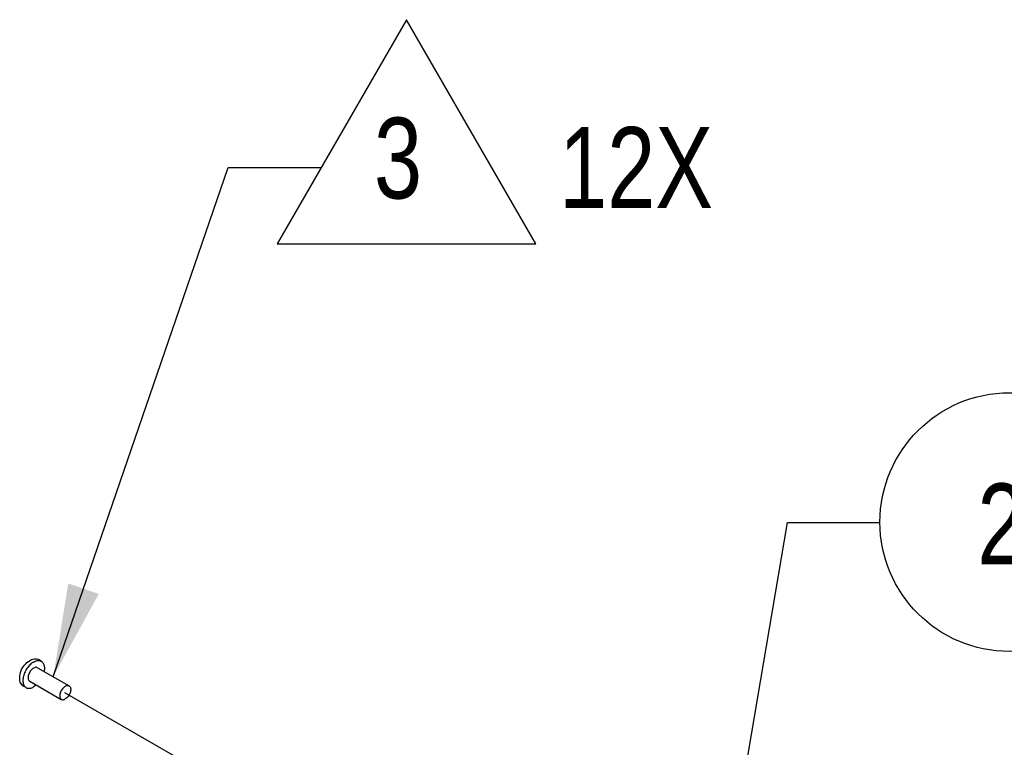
# Model space of a CAD drawing. Header units: inches. Extents: x 0 to 34, y 0 to 22.
# Tile 55 of 67: x 8.4 to 10.3, y 10.2 to 11.6. Entities that reach past the tile are written whole.
import ezdxf

# ---------------------------------------------------------------- set-up
doc = ezdxf.new("R2010")
doc.units = ezdxf.units.IN
doc.header["$LTSCALE"] = 1.87
doc.header["$MEASUREMENT"] = 0
doc.linetypes.add('CENTER', pattern=[0.6, 0.375, -0.075, 0.075, -0.075])
doc.layers.get('0').update_dxf_attribs({"linetype": 'CONTINUOUS'})
doc.layers.add('DEFAULT_1', color=7, linetype='CENTER')
doc.layers.add('DETAIL', color=7, linetype='CONTINUOUS')
doc.styles.get("Standard").update_dxf_attribs({"font": 'txt', "width": 0.8})

# ---------------------------------------------------------------- blocks, each defined once
blk = doc.blocks.new('TEXT_TRIANGLE_BL6', base_point=(9.1467, 10.9384))
at = {"layer": 'DETAIL', "color": 2, "linetype": 'CONTINUOUS'}
for p, q in [((9.1528, 11.5735), (8.9028, 11.1405)), ((9.4028, 11.1405), (9.1528, 11.5735)), ((8.4704, 10.3033), (8.8083, 11.288)), ((8.8083, 11.288), (8.9879, 11.288)), ((8.9028, 11.1405), (9.4028, 11.1405))]:
    blk.add_line(p, q, dxfattribs=at)
blk.add_solid([(8.4993, 10.4837), (8.4704, 10.3033), (8.5584, 10.4634)], dxfattribs=at)
at = {"layer": 'DETAIL', "color": 2, "linetype": 'CONTINUOUS', "width": 0.8}
for s, height, p in [('3', 0.1562, (9.0902, 11.2279)), ('12X', 0.15625, (9.448, 11.2096))]:
    blk.add_text(s, height=height, dxfattribs=at).set_placement(p)
blk = doc.blocks.new('BUBBLE_BL7', base_point=(10.3214, 10.2684))
at = {"layer": 'DETAIL', "color": 2, "linetype": 'CONTINUOUS'}
for p, q in [((9.7336, 9.6845), (9.8892, 10.6017)), ((9.8892, 10.6017), (10.0682, 10.6017))]:
    blk.add_line(p, q, dxfattribs=at)
blk.add_circle((10.3182, 10.6022), 0.25, dxfattribs=at)
blk.add_solid([(9.7329, 9.8672), (9.7336, 9.6845), (9.7945, 9.8568)], dxfattribs=at)
at = {"layer": 'DETAIL', "color": 2, "linetype": 'CONTINUOUS', "width": 0.8}
for s, height, p in [('2', 0.1562, (10.2564, 10.5206)), ('2X', 0.15625, (10.6593, 10.5206))]:
    blk.add_text(s, height=height, dxfattribs=at).set_placement(p)

msp = doc.modelspace()

# ---------------------------------------------------------------- linework, layer by layer
at = {"color": 2, "linetype": 'CONTINUOUS'}
for p, q in [((8.4223, 10.3328), (8.4255, 10.3349)), ((8.4255, 10.3349), (8.4263, 10.3353)), ((8.4263, 10.3354), (8.4284, 10.3364)), ((8.4284, 10.3364), (8.431, 10.3373)), ((8.431, 10.3373), (8.4335, 10.3378)), ((8.4335, 10.3378), (8.4359, 10.338)), ((8.4341, 10.3327), (8.4358, 10.3335)), ((8.4358, 10.3335), (8.4375, 10.334)), ((8.4359, 10.338), (8.4382, 10.3377)), ((8.4375, 10.334), (8.4392, 10.3344)), ((8.4382, 10.3377), (8.4403, 10.3371)), ((8.4392, 10.3344), (8.4408, 10.3346)), ((8.4403, 10.3371), (8.4418, 10.3364)), ((8.4408, 10.3346), (8.4423, 10.3347)), ((8.4471, 10.3333), (8.4418, 10.3364)), ((8.4423, 10.3347), (8.4438, 10.3345)), ((8.4438, 10.3345), (8.4452, 10.3341)), ((8.4452, 10.3341), (8.4465, 10.3336)), ((8.4465, 10.3336), (8.4471, 10.3333)), ((8.4471, 10.3333), (8.4477, 10.3329)), ((8.4077, 10.3134), (8.4092, 10.3171)), ((8.4092, 10.3171), (8.4109, 10.3203)), ((8.4109, 10.3203), (8.4128, 10.3232)), ((8.4128, 10.3232), (8.4148, 10.3259)), ((8.4148, 10.3259), (8.4172, 10.3285)), ((8.4171, 10.3152), (8.416, 10.3131)), ((8.4183, 10.3173), (8.4171, 10.3152)), ((8.4172, 10.3285), (8.4196, 10.3308)), ((8.4196, 10.3194), (8.4183, 10.3173)), ((8.4196, 10.3308), (8.4223, 10.3328)), ((8.421, 10.3213), (8.4196, 10.3194)), ((8.4225, 10.3232), (8.421, 10.3213)), ((8.4241, 10.325), (8.4225, 10.3232)), ((8.4257, 10.3266), (8.4241, 10.325)), ((8.4273, 10.3281), (8.4257, 10.3266)), ((8.4271, 10.3154), (8.4259, 10.3138)), ((8.4283, 10.3168), (8.4271, 10.3154)), ((8.429, 10.3295), (8.4273, 10.3281)), ((8.4297, 10.3181), (8.4283, 10.3168)), ((8.4307, 10.3308), (8.429, 10.3295)), ((8.431, 10.3192), (8.4297, 10.3181)), ((8.4324, 10.3318), (8.4307, 10.3308)), ((8.4324, 10.3201), (8.431, 10.3192)), ((8.4324, 10.3318), (8.4341, 10.3327)), ((8.4338, 10.3208), (8.4324, 10.3201)), ((8.4352, 10.3213), (8.4338, 10.3208)), ((8.4365, 10.3215), (8.4352, 10.3213)), ((8.4377, 10.3215), (8.4365, 10.3215)), ((8.4389, 10.3213), (8.4377, 10.3215)), ((8.4399, 10.3208), (8.4389, 10.3213)), ((8.4399, 10.3208), (8.501, 10.2856)), ((8.4477, 10.3329), (8.4488, 10.332)), ((8.4488, 10.332), (8.4498, 10.331)), ((8.4498, 10.331), (8.4507, 10.3298)), ((8.4507, 10.3298), (8.4515, 10.3285)), ((8.4515, 10.3285), (8.4521, 10.327)), ((8.4521, 10.327), (8.4526, 10.3253)), ((8.4526, 10.3253), (8.453, 10.3236)), ((8.453, 10.3157), (8.4526, 10.3135)), ((8.453, 10.3236), (8.4532, 10.3218)), ((8.4532, 10.3178), (8.453, 10.3157)), ((8.4532, 10.3218), (8.4532, 10.3198)), ((8.4532, 10.3198), (8.4532, 10.3178)), ((8.4055, 10.3003), (8.4058, 10.3052)), ((8.4055, 10.2993), (8.4055, 10.3003)), ((8.4055, 10.2985), (8.4055, 10.2993)), ((8.4058, 10.2957), (8.4055, 10.2985)), ((8.4058, 10.3052), (8.4065, 10.3092)), ((8.4065, 10.293), (8.4058, 10.2957)), ((8.4065, 10.3092), (8.4077, 10.3134)), ((8.4117, 10.2978), (8.4116, 10.2958)), ((8.4116, 10.2958), (8.4117, 10.2938)), ((8.4119, 10.2999), (8.4117, 10.2978)), ((8.4122, 10.302), (8.4119, 10.2999)), ((8.4127, 10.3042), (8.4122, 10.302)), ((8.4133, 10.3064), (8.4127, 10.3042)), ((8.4141, 10.3087), (8.4133, 10.3064)), ((8.415, 10.3109), (8.4141, 10.3087)), ((8.416, 10.3131), (8.415, 10.3109)), ((8.4219, 10.3033), (8.4218, 10.3016)), ((8.4218, 10.3016), (8.4219, 10.3001)), ((8.4221, 10.305), (8.4219, 10.3033)), ((8.4219, 10.3001), (8.4221, 10.2987)), ((8.4226, 10.3068), (8.4221, 10.305)), ((8.4221, 10.2987), (8.4226, 10.2974)), ((8.4232, 10.3086), (8.4226, 10.3068)), ((8.4226, 10.2974), (8.4232, 10.2963)), ((8.424, 10.3104), (8.4232, 10.3086)), ((8.4232, 10.2963), (8.424, 10.2954)), ((8.4249, 10.3121), (8.424, 10.3104)), ((8.424, 10.2954), (8.4249, 10.2947)), ((8.4259, 10.3138), (8.4249, 10.3121)), ((8.4526, 10.3135), (8.4526, 10.3135)), ((8.4075, 10.2907), (8.4065, 10.293)), ((8.4087, 10.2887), (8.4075, 10.2907)), ((8.4102, 10.287), (8.4087, 10.2887)), ((8.4119, 10.2856), (8.4102, 10.287)), ((8.4117, 10.2938), (8.4119, 10.292)), ((8.4119, 10.292), (8.4122, 10.2902)), ((8.4124, 10.2854), (8.4119, 10.2856)), ((8.4122, 10.2902), (8.4127, 10.2886)), ((8.4177, 10.2823), (8.4124, 10.2854)), ((8.4127, 10.2886), (8.4133, 10.2871)), ((8.4133, 10.2871), (8.4141, 10.2858)), ((8.4141, 10.2858), (8.415, 10.2846)), ((8.415, 10.2846), (8.416, 10.2835)), ((8.416, 10.2835), (8.4171, 10.2827)), ((8.4171, 10.2827), (8.4177, 10.2823)), ((8.4177, 10.2823), (8.4183, 10.282)), ((8.4183, 10.282), (8.4196, 10.2814)), ((8.4196, 10.2814), (8.421, 10.2811)), ((8.421, 10.2811), (8.4225, 10.2809)), ((8.4225, 10.2809), (8.4241, 10.2809)), ((8.4241, 10.2809), (8.4257, 10.2811)), ((8.4249, 10.2947), (8.4859, 10.2595)), ((8.4257, 10.2811), (8.4273, 10.2815)), ((8.4273, 10.2815), (8.429, 10.2821)), ((8.429, 10.2821), (8.4307, 10.2828)), ((8.4307, 10.2828), (8.4324, 10.2837)), ((8.4341, 10.2848), (8.4324, 10.2837)), ((8.4358, 10.2861), (8.4341, 10.2848)), ((8.4375, 10.2874), (8.4358, 10.2861)), ((8.4375, 10.2874), (8.4375, 10.2874)), ((8.4856, 10.2765), (8.4847, 10.2746)), ((8.4867, 10.2782), (8.4856, 10.2765)), ((8.4879, 10.2799), (8.4867, 10.2782)), ((8.4892, 10.2814), (8.4879, 10.2799)), ((8.4906, 10.2827), (8.4892, 10.2814)), ((8.492, 10.2839), (8.4906, 10.2827)), ((8.4934, 10.2849), (8.492, 10.2839)), ((8.4934, 10.2849), (8.4949, 10.2856)), ((8.4949, 10.2856), (8.4963, 10.2861)), ((8.4963, 10.2861), (8.4977, 10.2863)), ((8.4977, 10.2863), (8.499, 10.2863)), ((8.499, 10.2863), (8.5002, 10.286)), ((8.5002, 10.286), (8.501, 10.2856)), ((8.501, 10.2856), (8.5012, 10.2854)), ((8.5012, 10.2854), (8.5021, 10.2847)), ((8.5021, 10.2847), (8.5029, 10.2837)), ((8.5029, 10.2837), (8.5035, 10.2825)), ((8.5035, 10.2825), (8.5039, 10.2811)), ((8.5039, 10.2811), (8.5041, 10.2795)), ((8.5041, 10.2779), (8.5039, 10.2761)), ((8.5041, 10.2795), (8.5041, 10.2779)), ((8.483, 10.269), (8.4828, 10.2673)), ((8.4828, 10.2673), (8.4828, 10.2656)), ((8.4828, 10.2656), (8.483, 10.264)), ((8.4834, 10.2709), (8.483, 10.269)), ((8.483, 10.264), (8.4834, 10.2627)), ((8.484, 10.2728), (8.4834, 10.2709)), ((8.4834, 10.2627), (8.484, 10.2614)), ((8.4847, 10.2746), (8.484, 10.2728)), ((8.484, 10.2614), (8.4847, 10.2604)), ((8.4847, 10.2604), (8.4856, 10.2597)), ((8.4856, 10.2597), (8.4859, 10.2595)), ((8.4859, 10.2595), (8.4867, 10.2591)), ((8.4867, 10.2591), (8.4879, 10.2589)), ((8.4879, 10.2589), (8.4892, 10.2588)), ((8.4892, 10.2588), (8.4906, 10.2591)), ((8.4906, 10.2591), (8.492, 10.2595)), ((8.492, 10.2595), (8.4934, 10.2603)), ((8.4949, 10.2612), (8.4934, 10.2603)), ((8.4963, 10.2624), (8.4949, 10.2612)), ((8.4977, 10.2637), (8.4963, 10.2624)), ((8.499, 10.2653), (8.4977, 10.2637)), ((8.5002, 10.2669), (8.499, 10.2653)), ((8.5012, 10.2687), (8.5002, 10.2669)), ((8.5021, 10.2705), (8.5012, 10.2687)), ((8.5029, 10.2724), (8.5021, 10.2705)), ((8.5035, 10.2742), (8.5029, 10.2724)), ((8.5039, 10.2761), (8.5035, 10.2742))]:
    msp.add_line(p, q, dxfattribs=at)
at = {"layer": 'DEFAULT_1', "color": 2, "linetype": 'CENTER'}
msp.add_line((8.4924, 10.273), (9.5805, 9.6449), dxfattribs=at)

# ---------------------------------------------------------------- block references
at = {"layer": 'DETAIL', "color": 2, "linetype": 'CONTINUOUS'}
for name, p in [('TEXT_TRIANGLE_BL6', (9.1467, 10.9384)), ('BUBBLE_BL7', (10.3214, 10.2684))]:
    msp.add_blockref(name, p, dxfattribs=at)

doc.saveas('drawing.dxf')
